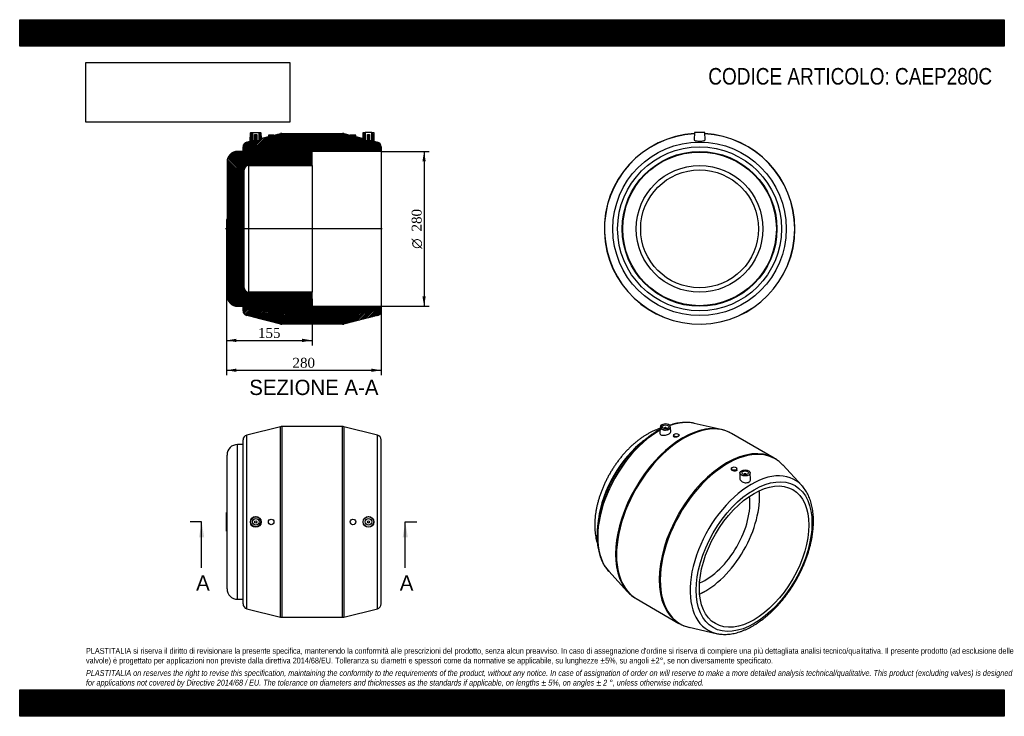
# Model space of a CAD drawing. Header units: millimetres. Extents: x 0 to 1782, y 0 to 1260.
import ezdxf
from ezdxf.enums import TextEntityAlignment as Align
from ezdxf.lldxf.tags import DXFTag

# ---------------------------------------------------------------- set-up
doc = ezdxf.new("R2010")
doc.units = ezdxf.units.MM
doc.header["$LTSCALE"] = 6
for name, color, linetype in [('CAP280C', 7, 'Continuous'), ('Default', 7, 'Continuous'), ('DV4_Default', 7, 'Continuous'), ('MP280C', 7, 'Continuous')]:
    doc.layers.add(name, color=color, linetype=linetype)
doc.styles.add('SEACAD_Solid_Edge_ANSI', font='seans.ttf')
doc.styles.add('SEACAD_Solid_Edge_ANSI1_Symbols', font='semeca1.ttf')
doc.styles.add('SEACAD_Times_New_Roman', font='times.ttf')
tags = doc.linetypes.add('CENTER2', pattern=[28.575, 19.05, -3.175, 3.175, -3.175]).pattern_tags.tags
tags[10:11] = [DXFTag(74, 4), DXFTag(75, 0), DXFTag(340, '0'), DXFTag(46, 0.0), DXFTag(50, 0.0), DXFTag(44, 0.0), DXFTag(45, 0.0)]
tags[8:9] = [DXFTag(74, 4), DXFTag(75, 0), DXFTag(340, '0'), DXFTag(46, 0.0), DXFTag(50, 0.0), DXFTag(44, 0.0), DXFTag(45, 0.0)]
tags[6:7] = [DXFTag(74, 4), DXFTag(75, 0), DXFTag(340, '0'), DXFTag(46, 0.0), DXFTag(50, 0.0), DXFTag(44, 0.0), DXFTag(45, 0.0)]
tags[4:5] = [DXFTag(74, 4), DXFTag(75, 0), DXFTag(340, '0'), DXFTag(46, 0.0), DXFTag(50, 0.0), DXFTag(44, 0.0), DXFTag(45, 0.0)]
doc.dimstyles.new('ANSImm', dxfattribs={"dimtxt": 18, "dimasz": 18, "dimexe": 9, "dimexo": 0, "dimgap": 4.5, "dimtad": 1, "dimdsep": 46, "dimtxsty": 'SEACAD_Times_New_Roman', "dimblk1": '_SE_FILLED', "dimblk2": '_SE_FILLED', "dimsah": 1, "dimcen": 9, "dimazin": 0, "dimtfac": 0.85, "dimtdec": 3, "dimtofl": 0, "dimtmove": 0, "dimatfit": 3, "dimfxl": 1, "dimarcsym": 0})
picture_1 = doc.add_image_def('image1.jpg', size_in_pixel=(4302, 1260))

# ---------------------------------------------------------------- blocks, each defined once
blk = doc.blocks.new('SE')
at = {"layer": 'CAP280C', "color": 7, "linetype": 'Continuous'}
for p, q in [((394.2, 211.6), (394.2, 491.6)), ((404.2, 491.6), (394.2, 491.6)), ((375.2, 230.6), (375.2, 472.6)), ((374.2, 334.6), (374.2, 368.6)), ((375.2, 368.6), (374.2, 368.6)), ((374.2, 334.6), (375.2, 334.6)), ((394.2, 211.6), (404.2, 211.6))]:
    blk.add_line(p, q, dxfattribs=at)
for centre, start, end in [((394.2, 472.6), 90, 180), ((394.2, 230.6), 180, 270)]:
    blk.add_arc(centre, 19, start, end, dxfattribs=at)
at = {"layer": 'MP280C', "color": 7, "linetype": 'Continuous'}
for p, q in [((472, 523.8), (411, 508.6)), ((472, 179.4), (472, 523.8)), ((474.4, 524.1), (474.4, 179.1)), ((584, 524.1), (474.4, 524.1)), ((584, 179.1), (584, 524.1)), ((586.4, 523.8), (586.4, 179.4)), ((647.4, 508.6), (586.4, 523.8)), ((404.2, 203.3), (404.2, 499.9)), ((411, 194.6), (411, 508.6)), ((647.4, 194.6), (647.4, 508.6)), ((654.2, 203.3), (654.2, 499.9)), ((411, 194.6), (472, 179.4)), ((474.4, 179.1), (584, 179.1)), ((586.4, 179.4), (647.4, 194.6))]:
    blk.add_line(p, q, dxfattribs=at)
for centre, radius in [((427.2, 351.6), 9.73), ((427.2, 351.6), 9.51), ((427.2, 351.6), 9.01), ((427.2, 351.6), 6), ((455.2, 351.6), 5), ((603.2, 351.6), 5), ((631.3, 351.6), 9.73), ((631.2, 351.6), 9.5), ((631.2, 351.6), 6), ((427.2, 351.6), 2), ((631.2, 351.6), 2)]:
    blk.add_circle(centre, radius, dxfattribs=at)
for centre, radius, start, end in [((474.4, 514.1), 10, 90, 103.9979), ((584, 514.1), 10, 76.0021, 90), ((413.2, 499.9), 9, 103.9979, 180), ((645.2, 499.9), 9, 0, 76.0021), ((413.2, 203.3), 9, 180, 256.0021), ((645.2, 203.3), 9, 283.9979, 0), ((474.4, 189.1), 10, 256.0021, 270), ((584, 189.1), 10, 270, 283.9979)]:
    blk.add_arc(centre, radius, start, end, dxfattribs=at)
blk = doc.blocks.new('SE1')
at = {"layer": 'CAP280C', "color": 7, "linetype": 'Continuous'}
for p, q in [((1339, 396.6), (1339, 397.4)), ((1240, 226), (1240.7, 226.4))]:
    blk.add_line(p, q, dxfattribs=at)
for centre, major_axis, start_param, end_param in [((1145.2, 395), (-70, -121.2), 4.081316, 5.342589), ((1240.7, 339.9), (-57.3, -99.2), 0.658169, 2.483423), ((1240.7, 339.9), (69.5, 120.4), 3.823416, 5.601361), ((1240, 340.3), (-70, -121.2), -3.926991, -3.83141), ((1240, 340.3), (-70, -121.2), 0.689817, 0.785398)]:
    blk.add_ellipse(centre, major_axis=major_axis, ratio=0.57735, start_param=start_param, end_param=end_param, dxfattribs=at)
for points, knots in [([(1159, 520.6), (1158.9, 520.5), (1157.2, 520), (1153.7, 518.8), (1148.7, 516.8), (1143.6, 514.5), (1138.6, 511.9), (1134.7, 509.7), (1132.8, 508.5), (1132.3, 508.2)], [0.6861571, 0.6861571, 0.6861571, 0.6861571, 0.6888516, 0.7473698, 0.8062586, 0.8654245, 0.9247799, 0.9842478, 1, 1, 1, 1]), ([(1132.3, 508.2), (1131.3, 507.6), (1128.9, 506.1), (1124.6, 503.2), (1119.8, 499.6), (1115, 495.7), (1110.3, 491.7), (1105.6, 487.4), (1101.1, 482.9), (1096.6, 478.3), (1092.3, 473.4), (1088.1, 468.4), (1084.1, 463.2), (1080.1, 457.9), (1076.3, 452.4), (1072.7, 446.8), (1069.2, 441.1), (1065.9, 435.3), (1062.8, 429.4), (1059.8, 423.4), (1057.1, 417.4), (1054.5, 411.3), (1052.1, 405.1), (1050, 399), (1048, 392.8), (1046.3, 386.6), (1044.8, 380.5), (1043.5, 374.3), (1042.4, 368.2), (1041.6, 362.1), (1041, 356.1), (1040.7, 350.2), (1040.6, 344.4), (1040.8, 338.6), (1041.3, 333), (1042, 327.5), (1042.9, 322.1), (1044.1, 317), (1045.1, 313.8), (1045.6, 312.3)], [0, 0, 0, 0, 0.0116086, 0.0332399, 0.0548462, 0.0764294, 0.0979844, 0.1195088, 0.1410018, 0.1624647, 0.1838993, 0.2053085, 0.2266957, 0.2480646, 0.2694192, 0.2907635, 0.312102, 0.3334388, 0.3547781, 0.3761231, 0.3974782, 0.4188478, 0.4402363, 0.461648, 0.4830869, 0.5045571, 0.526062, 0.5476045, 0.5691867, 0.5908095, 0.6124721, 0.6341715, 0.6559015, 0.6776522, 0.6994053, 0.7211368, 0.7428191, 0.7644192, 0.7842408, 0.7842408, 0.7842408, 0.7842408])]:
    blk.add_open_spline(points, degree=3, knots=knots, dxfattribs=at)
at = {"layer": 'MP280C', "color": 7, "linetype": 'Continuous'}
for p, q in [((1159.1, 523.2), (1158.8, 511.5)), ((1166.6, 521), (1166.6, 520.3)), ((1170.6, 520.3), (1170.6, 521)), ((1178.3, 514.3), (1178.1, 523.2)), ((1269.8, 518.8), (1220.6, 529.9)), ((1183.4, 508.5), (1183.4, 506.5)), ((1193.4, 507.9), (1193.4, 508.5)), ((1365.7, 466.9), (1288.2, 511.6)), ((1288, 448.1), (1288, 447.5)), ((1298, 446.1), (1298, 448.1)), ((1415.4, 417.5), (1381.1, 454.6)), ((1303.3, 440.4), (1303.1, 431.1)), ((1310.8, 437.7), (1310.8, 437)), ((1314.8, 437), (1314.8, 437.7)), ((1322.6, 428.3), (1322.3, 440.4)), ((1066, 262.3), (1100.3, 225.2)), ((1115.7, 212.8), (1193.2, 168.1)), ((1211.6, 161), (1260.8, 149.8))]:
    blk.add_line(p, q, dxfattribs=at)
for centre, radius, start, end in [((1256.6, 457.7), 62.5, 59.5307, 77.6477), ((1334.4, 412), 63.1, 42.3626, 60.5007), ((1147.4, 267.9), 63.5, 222.2507, 240.0394), ((1225.2, 223.2), 63.7, 239.4839, 258.119)]:
    blk.add_arc(centre, radius, start, end, dxfattribs=at)
for centre, major_axis, start_param, end_param in [((1202, 362.2), (86.2, 149.4), 0, 3.141593), ((1157.1, 388.1), (-78.5, -136), 3.910736, 6.105986), ((1200.3, 363.2), (-86.1, -149.1), 3.318792, 6.105795), ((1168.6, 523.6), (9.01, 0), 0, 3.68233), ((1168.6, 523.2), (-9.51, 0), 5.495935, 6.283185), ((1168.6, 523.2), (-9.51, 0), 0, 0.733034), ((1168.6, 523.6), (9.01, 0), 3.68233, 5.768262), ((1168.6, 523.2), (-9.51, 0), 0.733034, 2.471929), ((1168.6, 521), (-2, 0), 2.451776, 6.283185), ((1168.6, 521), (-2, 0), 0, 0.689817), ((1168.6, 523.2), (-9.51, 0), 2.471929, 3.153936), ((1168.6, 523.6), (9.01, 0), 5.768262, 6.283185), ((1157.1, 388.1), (-78.5, -136), 3.32348, 3.746967), ((1157.1, 388.1), (-78.5, -136), 3.318792, 3.32348), ((1200.3, 363.2), (-86.1, -149.1), 3.317437, 3.318792), ((1279.4, 317.5), (-86.2, -149.4), 3.143404, 6.279413), ((1281.1, 316.5), (86.1, 149.1), 0, 3.318792), ((1279.4, 317.5), (-86.2, -149.4), 3.141593, 3.143404), ((1281.1, 316.5), (86.1, 149.1), 6.105986, 6.283185), ((1324.3, 291.6), (-78.5, -136), 2.96638, 6.283185), ((1312.8, 437.7), (2, 0), 0, 3.83141), ((1312.8, 437.7), (2, 0), 5.593368, 6.283185), ((1324.3, 291.6), (-78.5, -136), -3.318792, -3.316805), ((1279.4, 317.5), (-86.2, -149.4), 6.279413, 6.283185), ((1324.3, 291.6), (-78.5, -136), 0, 0.177199), ((1324.3, 291.6), (-78.5, -136), 0.177199, 0.183112)]:
    blk.add_ellipse(centre, major_axis=major_axis, ratio=0.57735, start_param=start_param, end_param=end_param, dxfattribs=at)
for centre, major_axis in [((1168.6, 523.6), (-6, 0)), ((1188.4, 508.5), (-5, 0)), ((1293, 448.1), (5, 0)), ((1312.8, 440.3), (9.5, 0)), ((1329.1, 288.8), (-74.1, -128.4)), ((1329.1, 288.8), (-70, -121.2)), ((1312.8, 440.3), (6, 0))]:
    blk.add_ellipse(centre, major_axis=major_axis, ratio=0.57735, dxfattribs=at)
for points, knots in [([(1159, 518.7), (1159, 518.7), (1157.4, 517.9), (1155.9, 517.1), (1154.2, 516.1)], [0.92946576, 0.92946576, 0.92946576, 0.92946576, 0.93032962, 1, 1, 1, 1]), ([(1220.1, 530), (1219.3, 530.2), (1217.2, 530.7), (1213.4, 531.2), (1208.8, 531.6), (1204.1, 531.6), (1199.3, 531.4), (1194.5, 530.8), (1189.5, 530), (1184.5, 528.8), (1180.1, 527.6), (1177.3, 526.7), (1176.3, 526.3)], [0, 0, 0, 0, 0.0374807, 0.1098806, 0.1826823, 0.2559181, 0.3295951, 0.4036968, 0.478188, 0.5530199, 0.6281361, 0.6755244, 0.6755244, 0.6755244, 0.6755244]), ([(1154.2, 516.1), (1153.2, 515.5), (1150.7, 514.1), (1146.3, 511.3), (1141.2, 507.8), (1136.2, 504), (1131.2, 500.1), (1126.2, 495.9), (1121.4, 491.4), (1116.6, 486.8), (1111.9, 482), (1107.3, 477), (1102.8, 471.8), (1098.4, 466.4), (1094.1, 460.9), (1090, 455.2), (1086, 449.4), (1082.1, 443.5), (1078.4, 437.4), (1074.9, 431.3), (1071.5, 425.1), (1068.3, 418.8), (1065.3, 412.4), (1062.5, 406), (1059.8, 399.5), (1057.4, 393), (1055.1, 386.5), (1053.1, 380), (1051.3, 373.5), (1049.7, 367.1), (1048.3, 360.7), (1047.2, 354.3), (1046.2, 348), (1045.5, 341.7), (1045.1, 335.6), (1044.8, 329.5), (1044.8, 323.6), (1045.1, 317.7), (1045.6, 312), (1046.3, 306.5), (1047.3, 301.1), (1048.5, 295.9), (1049.9, 290.9), (1051.6, 286), (1053.5, 281.4), (1055.6, 277), (1058, 272.9), (1060.6, 269), (1063.3, 265.4), (1065, 263.4), (1066, 262.4)], [0, 0, 0, 0, 0.011235, 0.032439, 0.053634, 0.074819, 0.095993, 0.117155, 0.138303, 0.159439, 0.180562, 0.201673, 0.222774, 0.243866, 0.264949, 0.286026, 0.307097, 0.328164, 0.34923, 0.370294, 0.391358, 0.412425, 0.433494, 0.454568, 0.475649, 0.496736, 0.517833, 0.53894, 0.56006, 0.581192, 0.602339, 0.6235, 0.644678, 0.665871, 0.68708, 0.708303, 0.729539, 0.750784, 0.772033, 0.793277, 0.814507, 0.835711, 0.856876, 0.877984, 0.899018, 0.919962, 0.940799, 0.961515, 0.982103, 1, 1, 1, 1]), ([(1158.8, 511.4), (1158.8, 510.8), (1159.1, 510.3), (1160.1, 509.4), (1160.9, 509), (1162.6, 508.5), (1163.7, 508.4), (1166, 508.4), (1167.3, 508.5), (1169.8, 508.9), (1171.1, 509.2), (1173.5, 510), (1174.6, 510.5), (1176.4, 511.6), (1177.1, 512.1), (1178.1, 513.3), (1178.3, 513.8), (1178.3, 514.3)], [0, 0, 0, 0, 0.0625, 0.0625, 0.125, 0.125, 0.1875, 0.1875, 0.25, 0.25, 0.3125, 0.3125, 0.375, 0.375, 0.4375, 0.4375, 0.499388, 0.499388, 0.499388, 0.499388]), ([(1193.4, 508), (1193.4, 507.4), (1192.9, 506.8), (1191.1, 505.7), (1189.8, 505.3), (1187.1, 504.9), (1185.9, 504.9), (1184, 505.4), (1183.4, 505.9), (1183.4, 506.5)], [0.5041729, 0.5041729, 0.5041729, 0.5041729, 0.625, 0.625, 0.75, 0.75, 0.875, 0.875, 1, 1, 1, 1]), ([(1298, 446.1), (1298, 445.2), (1297.5, 444.4), (1295.7, 443.3), (1294.4, 443), (1291.8, 443.4), (1290.5, 443.9), (1288.6, 445.4), (1288.1, 446.4), (1288, 447.4)], [0.5053326, 0.5053326, 0.5053326, 0.5053326, 0.625, 0.625, 0.75, 0.75, 0.875, 0.875, 1, 1, 1, 1]), ([(1303.1, 430.6), (1303.2, 429.7), (1303.5, 428.7), (1304.6, 426.9), (1305.3, 426), (1307.2, 424.5), (1308.3, 423.9), (1310.6, 422.9), (1311.9, 422.6), (1314.4, 422.4), (1315.7, 422.5), (1318.1, 422.9), (1319.1, 423.3), (1320.9, 424.5), (1321.6, 425.2), (1322.4, 426.7), (1322.6, 427.5), (1322.6, 428.3)], [0, 0, 0, 0, 0.0625, 0.0625, 0.125, 0.125, 0.1875, 0.1875, 0.25, 0.25, 0.3125, 0.3125, 0.375, 0.375, 0.4375, 0.4375, 0.4941857, 0.4941857, 0.4941857, 0.4941857]), ([(1261.4, 149.7), (1262.6, 149.5), (1264.9, 149), (1269.1, 148.4), (1273.6, 148.1), (1278.4, 148.2), (1283.2, 148.5), (1288, 149.1), (1293, 150), (1298, 151.2), (1303.1, 152.7), (1308.2, 154.5), (1313.3, 156.6), (1318.5, 159), (1323.7, 161.6), (1328.8, 164.5), (1333.9, 167.7), (1339, 171.2), (1344.1, 174.8), (1349.1, 178.8), (1354.1, 182.9), (1359, 187.3), (1363.8, 191.9), (1368.5, 196.7), (1373.1, 201.6), (1377.6, 206.8), (1382.1, 212.1), (1386.4, 217.6), (1390.5, 223.2), (1394.6, 229), (1398.4, 234.9), (1402.2, 240.9), (1405.7, 247.1), (1409.2, 253.3), (1412.4, 259.6), (1415.5, 265.9), (1418.3, 272.3), (1421, 278.8), (1423.5, 285.3), (1425.8, 291.7), (1427.9, 298.2), (1429.7, 304.7), (1431.4, 311.2), (1432.8, 317.6), (1434, 324), (1435, 330.4), (1435.7, 336.6), (1436.3, 342.8), (1436.6, 348.9), (1436.6, 354.9), (1436.4, 360.7), (1436, 366.4), (1435.3, 372), (1434.4, 377.4), (1433.2, 382.7), (1431.9, 387.8), (1430.2, 392.6), (1428.4, 397.3), (1426.3, 401.7), (1424, 406), (1421.4, 409.9), (1418.7, 413.6), (1416.6, 416.2), (1415.4, 417.4), (1415.2, 417.6)], [0, 0, 0, 0, 0.011294, 0.027135, 0.043066, 0.059093, 0.075216, 0.09143, 0.107727, 0.124095, 0.140523, 0.156998, 0.173507, 0.19004, 0.206588, 0.223143, 0.239698, 0.25625, 0.272794, 0.28933, 0.305856, 0.322372, 0.338878, 0.355374, 0.37186, 0.388339, 0.404809, 0.421274, 0.437732, 0.454187, 0.470638, 0.487087, 0.503535, 0.519983, 0.536432, 0.552883, 0.569338, 0.585797, 0.602262, 0.618734, 0.635213, 0.651702, 0.668201, 0.68471, 0.701232, 0.717765, 0.734311, 0.750869, 0.767439, 0.784019, 0.800607, 0.817199, 0.833789, 0.850369, 0.866932, 0.883466, 0.899959, 0.916398, 0.932769, 0.949059, 0.965257, 0.981356, 0.997353, 1, 1, 1, 1])]:
    blk.add_open_spline(points, degree=3, knots=knots, dxfattribs=at)
for points in [[(1158.8, 511.5), (1158.8, 511.5), (1158.8, 511.4), (1158.8, 511.4)], [(1303.1, 431.1), (1303.1, 430.9), (1303.1, 430.8), (1303.1, 430.6)]]:
    blk.add_open_spline(points, degree=3, dxfattribs=at)
blk = doc.blocks.new('SE2')
at = {"layer": 'CAP280C', "color": 7, "linetype": 'Continuous'}
for radius in [139, 114.6, 106.6]:
    blk.add_circle((1230.5, 881.7), radius, dxfattribs=at)
at = {"layer": 'MP280C', "color": 7, "linetype": 'Continuous'}
for p, q in [((1221, 1055.7), (1220.8, 1042.5)), ((1240, 1055.7), (1221, 1055.7)), ((1240.3, 1042.5), (1240, 1055.7))]:
    blk.add_line(p, q, dxfattribs=at)
for radius in [157, 148.3, 140]:
    blk.add_circle((1230.5, 881.7), radius, dxfattribs=at)
for radius, start, end in [(172.5, 93.1673, 0), (172.2, 93.1745, 0), (172.5, 0, 86.8327), (172.2, 0, 86.8255)]:
    blk.add_arc((1230.5, 881.7), radius, start, end, dxfattribs=at)
blk.add_open_spline([(1220.8, 1042.5), (1220.8, 1042.4), (1220.8, 1042.4), (1220.8, 1042.1), (1221.1, 1041.8), (1222.2, 1041.2), (1222.9, 1041), (1224.8, 1040.7), (1225.9, 1040.5), (1228.3, 1040.4), (1229.6, 1040.3), (1232.2, 1040.3), (1233.5, 1040.4), (1235.8, 1040.6), (1236.9, 1040.8), (1238.6, 1041.2), (1239.3, 1041.4), (1240.1, 1041.9), (1240.3, 1042.2), (1240.3, 1042.5)], degree=3, knots=[0.1182726, 0.1182726, 0.1182726, 0.1182726, 0.125, 0.125, 0.1875, 0.1875, 0.25, 0.25, 0.3125, 0.3125, 0.375, 0.375, 0.4375, 0.4375, 0.5, 0.5, 0.5625, 0.5625, 0.6183115, 0.6183115, 0.6183115, 0.6183115], dxfattribs=at)
blk = doc.blocks.new('SE4')
at = {"color": 7, "linetype": 'Continuous', "style": 'SEACAD_Solid_Edge_ANSI'}
blk.add_text('A', height=27.6, dxfattribs=at).set_placement((687.9, 255), align=Align.TOP_LEFT)
blk = doc.blocks.new('SE5')
at = {"color": 7, "linetype": 'Continuous', "style": 'SEACAD_Solid_Edge_ANSI'}
blk.add_text('A', height=27.6, dxfattribs=at).set_placement((319.3, 255), align=Align.TOP_LEFT)
blk = doc.blocks.new('SEANNOT_GROUP')
at = {"linetype": 'Continuous'}
blk.add_hatch(color=7, dxfattribs=at).paths.add_polyline_path([(702.4, 324), (697.8, 351.6), (693.2, 324)])
at = {"color": 7, "linetype": 'Continuous'}
blk.add_lwpolyline([(697.8, 268.8), (697.8, 351.6)], dxfattribs=at)
blk = doc.blocks.new('SEANNOT_GROUP1')
at = {"linetype": 'Continuous'}
blk.add_hatch(color=7, dxfattribs=at).paths.add_polyline_path([(333.9, 324), (329.3, 351.6), (324.7, 324)])
at = {"color": 7, "linetype": 'Continuous'}
blk.add_lwpolyline([(329.3, 268.8), (329.3, 351.6)], dxfattribs=at)
blk = doc.blocks.new('SE3')
at = {"layer": 'Default', "color": 7, "linetype": 'CENTER2'}
for p, q in [((329.3, 351.6), (308.6, 351.6)), ((697.8, 351.6), (718.5, 351.6))]:
    blk.add_line(p, q, dxfattribs=at)
at = {"layer": 'Default', "color": 7, "linetype": 'CENTER2', "const_width": 0.0001}
blk.add_lwpolyline([(697.8, 351.6), (329.3, 351.6)], dxfattribs=at)
at = {"layer": 'Default'}
for name in ['SEANNOT_GROUP1', 'SEANNOT_GROUP', 'SE5', 'SE4']:
    blk.add_blockref(name, (0, 0), dxfattribs=at)
blk = doc.blocks.new('SE6')
at = {"layer": 'CAP280C', "linetype": 'Continuous'}
h = blk.add_hatch(dxfattribs=at)
h.set_pattern_fill('LINE', scale=0.629921, angle=135, style=0)
edge = h.paths.add_edge_path()
edge.add_line((394.2, 741.7), (528.2, 741.7))
edge.add_line((528.2, 741.7), (529.2, 742.7))
edge.add_line((529.2, 742.7), (529.2, 767.1))
edge.add_line((529.2, 767.1), (414.2, 767.1))
edge.add_arc((414.2, 775.1), 8, 180, 270, ccw=False)
edge.add_line((406.2, 775.1), (406.2, 988.3))
edge.add_arc((414.2, 988.3), 8, 90, 180, ccw=False)
edge.add_line((414.2, 996.3), (529.2, 996.3))
edge.add_line((529.2, 996.3), (529.2, 1020.7))
edge.add_line((529.2, 1020.7), (528.2, 1021.7))
edge.add_line((528.2, 1021.7), (394.2, 1021.7))
edge.add_arc((394.2, 1002.7), 19, 90, 180)
edge.add_line((375.2, 1002.7), (375.2, 898.7))
edge.add_line((375.2, 898.7), (374.2, 898.7))
edge.add_line((374.2, 898.7), (374.2, 864.7))
edge.add_line((374.2, 864.7), (375.2, 864.7))
edge.add_line((375.2, 864.7), (375.2, 760.7))
edge.add_arc((394.2, 760.7), 19, 180, 270)
at = {"layer": 'MP280C', "linetype": 'Continuous'}
h = blk.add_hatch(dxfattribs=at)
h.set_pattern_fill('LINE', scale=0.629921, angle=45, style=0)
edge = h.paths.add_edge_path()
edge.add_arc((418.2, 1055.2), 0.5, 90, 179)
edge.add_line((417.7, 1055.2), (417.4, 1040.3))
edge.add_line((417.4, 1040.3), (411, 1038.7))
edge.add_arc((413.2, 1030), 9, 103.9979, 180)
edge.add_line((404.2, 1030), (404.2, 1021.7))
edge.add_line((404.2, 1021.7), (654.2, 1021.7))
edge.add_line((654.2, 1021.7), (654.2, 1030))
edge.add_arc((645.2, 1030), 9, 0, 76.0021)
edge.add_line((647.4, 1038.7), (641, 1040.3))
edge.add_line((641, 1040.3), (640.7, 1055.7))
edge.add_line((640.7, 1055.7), (637.2, 1055.7))
edge.add_line((637.2, 1055.7), (637.2, 1041.7))
edge.add_line((637.2, 1041.7), (633.2, 1041.7))
edge.add_line((633.2, 1041.7), (633.2, 1052.5))
edge.add_line((633.2, 1052.5), (629.2, 1052.5))
edge.add_line((629.2, 1052.5), (629.2, 1041.7))
edge.add_line((629.2, 1041.7), (625.2, 1041.7))
edge.add_line((625.2, 1041.7), (625.2, 1055.7))
edge.add_line((625.2, 1055.7), (621.7, 1055.7))
edge.add_line((621.7, 1055.7), (621.5, 1045.2))
edge.add_line((621.5, 1045.2), (608.2, 1048.5))
edge.add_line((608.2, 1048.5), (608.2, 1051.2))
edge.add_line((608.2, 1051.2), (598.2, 1051.2))
edge.add_line((598.2, 1051.2), (598.2, 1051))
edge.add_line((598.2, 1051), (586.4, 1053.9))
edge.add_arc((584, 1044.2), 10, 76.0021, 90)
edge.add_line((584, 1054.2), (474.4, 1054.2))
edge.add_arc((474.4, 1044.2), 10, 90, 103.9979)
edge.add_line((472, 1053.9), (460.2, 1051))
edge.add_line((460.2, 1051), (460.2, 1051.2))
edge.add_line((460.2, 1051.2), (450.2, 1051.2))
edge.add_line((450.2, 1051.2), (450.2, 1048.5))
edge.add_line((450.2, 1048.5), (436.9, 1045.2))
edge.add_line((436.9, 1045.2), (436.7, 1055.2))
edge.add_arc((436.2, 1055.2), 0.5, 1, 90)
edge.add_line((436.2, 1055.7), (433.2, 1055.7))
edge.add_line((433.2, 1055.7), (433.2, 1041.7))
edge.add_line((433.2, 1041.7), (429.2, 1041.7))
edge.add_line((429.2, 1041.7), (429.2, 1052.5))
edge.add_line((429.2, 1052.5), (425.2, 1052.5))
edge.add_line((425.2, 1052.5), (425.2, 1041.7))
edge.add_line((425.2, 1041.7), (421.2, 1041.7))
edge.add_line((421.2, 1041.7), (421.2, 1055.7))
edge.add_line((421.2, 1055.7), (418.2, 1055.7))
h = blk.add_hatch(dxfattribs=at)
h.set_pattern_fill('LINE', scale=0.62992, angle=45, style=0)
edge = h.paths.add_edge_path()
edge.add_line((411, 724.7), (472, 709.5))
edge.add_arc((474.4, 719.2), 10, 256.0021, 270)
edge.add_line((474.4, 709.2), (584, 709.2))
edge.add_arc((584, 719.2), 10, 270, 283.9979)
edge.add_line((586.4, 709.5), (647.4, 724.7))
edge.add_arc((645.2, 733.5), 9, 283.9979, 360)
edge.add_line((654.2, 733.5), (654.2, 741.7))
edge.add_line((654.2, 741.7), (404.2, 741.7))
edge.add_line((404.2, 741.7), (404.2, 733.5))
edge.add_arc((413.2, 733.5), 9, 180, 256.0021)
at = {"layer": 'CAP280C', "color": 7, "linetype": 'Continuous'}
for p, q in [((528.2, 1021.7), (394.2, 1021.7)), ((529.2, 1020.7), (528.2, 1021.7)), ((529.2, 996.3), (529.2, 1020.7)), ((375.2, 1002.7), (375.2, 898.7)), ((406.2, 775.1), (406.2, 988.3)), ((414.2, 996.3), (414.2, 767.1)), ((414.2, 996.3), (529.2, 996.3)), ((529.2, 996.3), (529.2, 767.1)), ((374.2, 898.7), (374.2, 864.7)), ((375.2, 898.7), (374.2, 898.7)), ((374.2, 864.7), (375.2, 864.7)), ((375.2, 864.7), (375.2, 760.7)), ((529.2, 767.1), (414.2, 767.1)), ((529.2, 742.7), (529.2, 767.1)), ((394.2, 741.7), (528.2, 741.7)), ((528.2, 741.7), (529.2, 742.7))]:
    blk.add_line(p, q, dxfattribs=at)
for centre, radius, start, end in [((394.2, 1002.7), 19, 90, 180), ((414.2, 988.3), 8, 90, 180), ((414.2, 775.1), 8, 180, 270), ((394.2, 760.7), 19, 180, 270)]:
    blk.add_arc(centre, radius, start, end, dxfattribs=at)
at = {"layer": 'DV4_Default', "color": 7, "linetype": 'CENTER2'}
blk.add_line((656, 881.7), (372.5, 881.7), dxfattribs=at)
at = {"layer": 'MP280C', "color": 7, "linetype": 'Continuous'}
for p, q in [((417.4, 1040.3), (417.7, 1055.2)), ((418.2, 1055.7), (421.2, 1055.7)), ((421.2, 1055.7), (433.2, 1055.7)), ((421.2, 1055.7), (421.2, 1041.7)), ((425.2, 1041.7), (425.2, 1052.5)), ((425.2, 1052.5), (429.2, 1052.5)), ((429.2, 1052.5), (429.2, 1041.7)), ((433.2, 1041.7), (433.2, 1055.7)), ((433.2, 1055.7), (436.2, 1055.7)), ((436.7, 1055.2), (436.9, 1045.2)), ((460.2, 1051), (472, 1053.9)), ((474.4, 1054.2), (584, 1054.2)), ((586.4, 1053.9), (598.2, 1051)), ((621.5, 1045.2), (621.7, 1055.7)), ((621.7, 1055.7), (625.2, 1055.7)), ((637.2, 1055.7), (625.2, 1055.7)), ((625.2, 1055.7), (625.2, 1041.7)), ((629.2, 1052.5), (633.2, 1052.5)), ((629.2, 1041.7), (629.2, 1052.5)), ((633.2, 1052.5), (633.2, 1041.7)), ((637.2, 1055.7), (640.7, 1055.7)), ((637.2, 1041.7), (637.2, 1055.7)), ((640.7, 1055.7), (641, 1040.3)), ((411, 1038.7), (417.4, 1040.3)), ((421.2, 1041.7), (425.2, 1041.7)), ((429.2, 1041.7), (433.2, 1041.7)), ((436.9, 1045.2), (450.2, 1048.5)), ((450.2, 1051.2), (450.2, 1048.5)), ((460.2, 1051.2), (450.2, 1051.2)), ((460.2, 1051), (460.2, 1051.2)), ((608.2, 1051.2), (598.2, 1051.2)), ((598.2, 1051.2), (598.2, 1051)), ((608.2, 1048.5), (608.2, 1051.2)), ((608.2, 1048.5), (621.5, 1045.2)), ((625.2, 1041.7), (629.2, 1041.7)), ((633.2, 1041.7), (637.2, 1041.7)), ((641, 1040.3), (647.4, 1038.7)), ((404.2, 1021.7), (404.2, 1030)), ((654.2, 1021.7), (404.2, 1021.7)), ((654.2, 1030), (654.2, 1021.7)), ((654.2, 1021.7), (654.2, 741.7)), ((404.2, 733.5), (404.2, 741.7)), ((404.2, 741.7), (654.2, 741.7)), ((654.2, 741.7), (654.2, 733.5)), ((472, 709.5), (411, 724.7)), ((647.4, 724.7), (586.4, 709.5)), ((584, 709.2), (474.4, 709.2))]:
    blk.add_line(p, q, dxfattribs=at)
for centre, radius, start, end in [((418.2, 1055.2), 0.5, 90, 179), ((436.2, 1055.2), 0.5, 1, 90), ((474.4, 1044.2), 10, 90, 103.9979), ((584, 1044.2), 10, 76.0021, 90), ((413.2, 1030), 9, 103.9979, 180), ((645.2, 1030), 9, 0, 76.0021), ((413.2, 733.5), 9, 180, 256.0021), ((645.2, 733.5), 9, 283.9979, 0), ((474.4, 719.2), 10, 256.0021, 270), ((584, 719.2), 10, 270, 283.9979)]:
    blk.add_arc(centre, radius, start, end, dxfattribs=at)
blk = doc.blocks.new('GDimGGroup')
at = {"layer": 'Default', "linetype": 'Continuous'}
for points in [[(734.9, 1003.7), (731.9, 1021.7), (728.9, 1003.7)], [(734.9, 759.7), (728.9, 759.7), (731.9, 741.7)]]:
    blk.add_hatch(color=7, dxfattribs=at).paths.add_polyline_path(points)
at = {"layer": 'Default', "color": 7, "linetype": 'Continuous'}
for p, q in [((654.2, 1021.7), (740.9, 1021.7)), ((731.9, 1021.7), (731.9, 741.7)), ((654.2, 741.7), (740.9, 741.7))]:
    blk.add_line(p, q, dxfattribs=at)
for s, style, p in [('280', 'SEACAD_Times_New_Roman', (709.4, 876.9)), ('O', 'SEACAD_Solid_Edge_ANSI1_Symbols', (709.4, 845.6))]:
    blk.add_text(s, height=18, rotation=90, dxfattribs=dict(at, style=style)).set_placement(p, align=Align.TOP_LEFT)
blk = doc.blocks.new('DMBLK38')
at = {"layer": 'Default', "linetype": 'Continuous'}
for points in [[(392.2, 676.9), (392.2, 682.9), (374.2, 679.9)], [(511.2, 676.9), (529.2, 679.9), (511.2, 682.9)]]:
    blk.add_hatch(color=7, dxfattribs=at).paths.add_polyline_path(points)
at = {"layer": 'Default', "color": 7, "linetype": 'Continuous'}
for p, q in [((374.2, 881.7), (374.2, 670.9)), ((529.2, 754.9), (529.2, 670.9)), ((374.2, 679.9), (529.2, 679.9))]:
    blk.add_line(p, q, dxfattribs=at)
at = {"layer": 'Default', "color": 7, "linetype": 'Continuous', "style": 'SEACAD_Times_New_Roman'}
blk.add_text('155', height=18, dxfattribs=at).set_placement((431.2, 702.4), align=Align.TOP_LEFT)
blk = doc.blocks.new('_SE_FILLED')
at = {"color": 0}
blk.add_line((0, 0), (-1, 0), dxfattribs=at)
blk.add_solid([(0, 0), (-1, -0.1665), (-1, 0.1665), (0, 0)], dxfattribs=at)
blk = doc.blocks.new('DMBLK39')
at = {"layer": 'Default', "linetype": 'Continuous'}
for points in [[(392.2, 622.9), (392.2, 628.9), (374.2, 625.9)], [(636.2, 622.9), (654.2, 625.9), (636.2, 628.9)]]:
    blk.add_hatch(color=7, dxfattribs=at).paths.add_polyline_path(points)
at = {"layer": 'Default', "color": 7, "linetype": 'Continuous'}
for p, q in [((374.2, 881.7), (374.2, 616.9)), ((654.2, 737.6), (654.2, 616.9)), ((374.2, 625.9), (654.2, 625.9))]:
    blk.add_line(p, q, dxfattribs=at)
at = {"layer": 'Default', "color": 7, "linetype": 'Continuous', "style": 'SEACAD_Times_New_Roman'}
blk.add_text('280', height=18, dxfattribs=at).set_placement((493.7, 648.4), align=Align.TOP_LEFT)

msp = doc.modelspace()

# ---------------------------------------------------------------- hatches: boundary and pattern name
at = {"layer": 'Default', "linetype": 'Continuous'}
h = msp.add_hatch(dxfattribs=at)
h.set_pattern_fill('LINE', scale=0.629921, angle=45, style=0)
h.paths.add_polyline_path([(1782, 1212), (1782, 1260), (0, 1260), (0, 1212)])
for points in [[(1782, 1212), (1782, 1260), (0, 1260), (0, 1212)], [(1782, 0), (1782, 48), (0, 48), (0, 0)]]:
    msp.add_hatch(color=7, dxfattribs=at).paths.add_polyline_path(points)
h = msp.add_hatch(dxfattribs=at)
h.set_pattern_fill('LINE', scale=0.629921, angle=45, style=0)
h.paths.add_polyline_path([(1782, 0), (1782, 48), (0, 48), (0, 0)])

# ---------------------------------------------------------------- linework, layer by layer
at = {"layer": 'Default', "color": 7, "linetype": 'Continuous'}
for p, q in [((0, 1260), (1782, 1260)), ((0, 1212), (0, 1260)), ((1782, 1260), (1782, 1212)), ((1782, 1212), (0, 1212)), ((0, 48), (1782, 48)), ((0, 0), (0, 48)), ((1782, 48), (1782, 0)), ((1782, 0), (0, 0))]:
    msp.add_line(p, q, dxfattribs=at)

# ---------------------------------------------------------------- block references
at = {"layer": 'Default'}
for name in ['SE6', 'SE2', 'GDimGGroup', 'SE1', 'SE', 'SE3']:
    msp.add_blockref(name, (0, 0), dxfattribs=at)

# ---------------------------------------------------------------- texts
at = {"layer": 'Default', "color": 7, "linetype": 'Continuous', "style": 'SEACAD_Solid_Edge_ANSI'}
msp.add_text('SEZIONE A-A', height=27.6, dxfattribs=at).set_placement((415.479, 608.739), align=Align.TOP_LEFT)
at = {"layer": 'Default', "attachment_point": 1}
for s, insert, char_height, width in [('{\\fArial Narrow|b0||i0||c0|p34;\\C7;\\H30.;\\W1.;CODICE ARTICOLO: CAEP280C}', (1246.252, 1172.626), 30, 514.41142), ("{\\fArial Narrow|b0||i0||c0|p34;\\C7;\\H10.5;\\W1.;PLASTITALIA si riserva il diritto di revisionare la presente specifica, mantenendo la conformità alle prescrizioni del prodotto, senza alcun preavviso. In caso di assegnazione d'ordine si riserva di compiere una più dettagliata analisi tecnico/qualitativa. Il presente prodotto (ad esclusione delle \\P}{\\fArial Narrow|b0||i0||c0|p34;\\C7;\\H10.5;\\W1.;valvole) è progettato per applicazioni non previste dalla direttiva 2014/68/EU. Tolleranza su diametri e spessori come da normative se applicabile, su lunghezze ±5%, su angoli ±2°, se non diversamente specificato.\\P}{\\fArial Narrow|b0||i0||c0|p34;\\C7;\\H3.;\\W1.;   \\P}{\\fArial Narrow|b0||i1||c0|p34;\\C7;\\H10.5;\\W1.;PLASTITALIA on reserves the right to revise this specification, maintaining the conformity to the requirements of the product, without any notice. In case of assignation of order on will reserve to make a more detailed analysis technical/qualitative. This product (excluding valves) is designed \\P}{\\fArial Narrow|b0||i1||c0|p34;\\C7;\\H10.5;\\W1.;for applications not covered by Directive 2014/68 / EU. The tolerance on diameters and thicknesses as the standards if applicable, on lengths ± 5%, on angles ± 2 °, unless otherwise indicated.\\P}", (120, 123.614), 10.5, 1542)]:
    msp.add_mtext(s, dxfattribs=dict(at, insert=insert, char_height=char_height, width=width))

# ---------------------------------------------------------------- dimensions: what is measured, and where the dimension line sits
at = {"layer": 'Default', "color": 7, "linetype": 'Continuous'}
for base, p2, picture, middle in [((529.21, 679.86), (529.21, 754.929), 'DMBLK38', (451.71, 679.86)), ((654.21, 625.86), (654.21, 737.595), 'DMBLK39', (514.21, 625.86))]:
    dim = msp.add_linear_dim(base=base, p1=(374.21, 881.729), p2=p2, text='\\A1;<>', dimstyle='ANSImm', dxfattribs=at)
    dim.commit()
    dim.dimension.update_dxf_attribs({"geometry": picture, "text_midpoint": middle, "dimtype": 160})

# ---------------------------------------------------------------- pictures from other files: only their frames are drawn
image = msp.add_image(picture_1, insert=(120, 1074.619), size_in_units=(368.743, 108))
image.dxf.flags = 7

doc.saveas('drawing.dxf')
